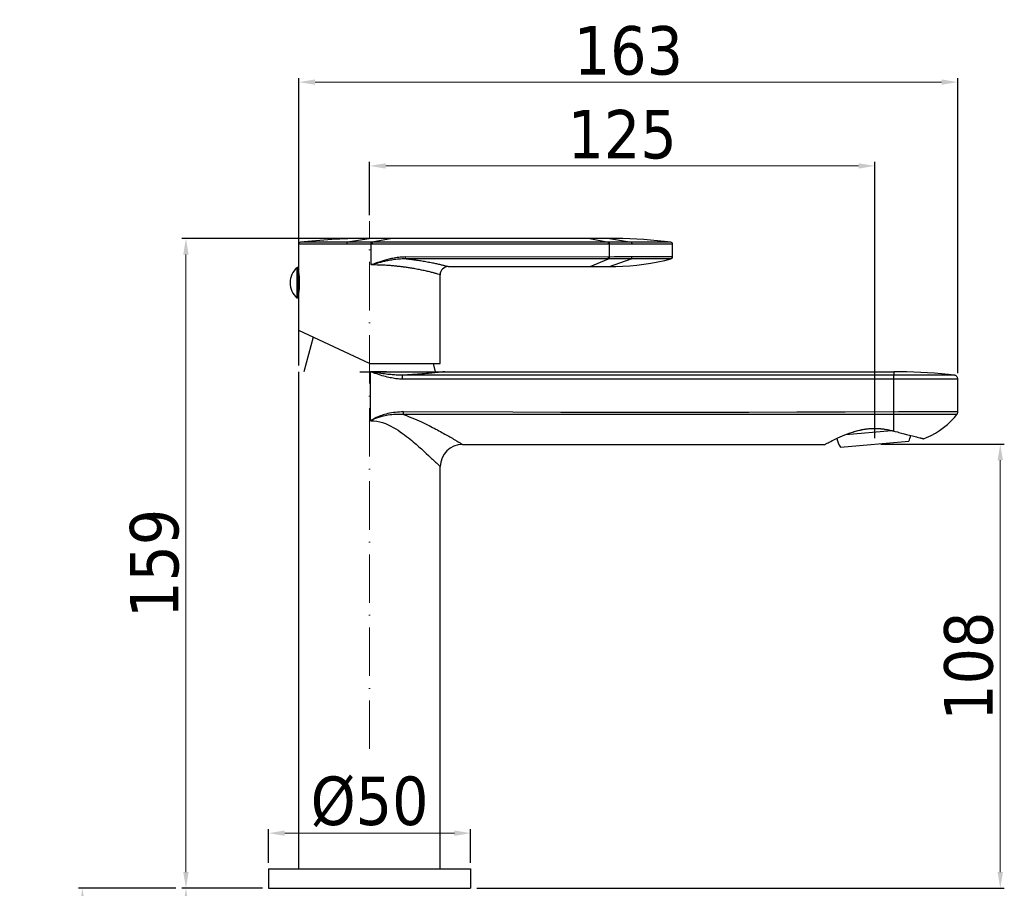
# Model space of a CAD drawing. Header units: millimetres. Extents: x 768 to 1012, y 109 to 506.
# Tile 2 of 2: x 768 to 1012, y 290 to 506. Entities that reach past the tile are written whole.
import ezdxf

# ---------------------------------------------------------------- set-up
doc = ezdxf.new("R2010")
doc.units = ezdxf.units.MM
doc.linetypes.add('ACAD_ISO10W100', pattern=[18, 12, -3, 0, -3])
doc.layers.add('02___PRT_ALL_AXES', color=7, linetype='Continuous')
doc.layers.add('ASSE', color=1, linetype='ACAD_ISO10W100', lineweight=13)
doc.layers.add('COSTRUZIONE', color=4, linetype='Continuous', lineweight=13)
doc.styles.get("Standard").update_dxf_attribs({"font": 'tahoma.ttf'})
doc.dimstyles.new('ISO-25', dxfattribs={"dimtxt": 12, "dimasz": 4, "dimexe": 1, "dimexo": 1.5, "dimgap": 1.5, "dimtad": 1, "dimdec": 0, "dimtxsty": 'Standard', "dimcen": 2.5, "dimclrd": 7, "dimclre": 7, "dimclrt": 7, "dimadec": 0, "dimazin": 0, "dimtfac": 1, "dimtdec": 0, "dimtmove": 0, "dimatfit": 3, "dimfxl": 1, "dimlwd": 13, "dimarcsym": 0})

# ---------------------------------------------------------------- blocks, each defined once
blk = doc.blocks.new('*D13')
at = {"layer": 'COSTRUZIONE', "color": 7, "lineweight": -2, "transparency": 16777216}
for p, q in [((829.87, 296.76), (829.87, 305.11)), ((879.87, 296.76), (879.87, 305.11))]:
    blk.add_line(p, q, dxfattribs=at)
at = {"layer": 'COSTRUZIONE', "color": 7, "lineweight": 13, "transparency": 16777216}
blk.add_line((833.87, 304.11), (875.87, 304.11), dxfattribs=at)
at = {"layer": 'COSTRUZIONE', "color": 7, "transparency": 16777216}
for points in [[(833.87, 304.78), (833.87, 303.45), (829.87, 304.11)], [(875.87, 304.78), (875.87, 303.45), (879.87, 304.11)]]:
    blk.add_solid(points, dxfattribs=at)
at = {"layer": 'Defpoints', "color": 0, "transparency": 16777216}
for p in [(879.87, 304.11), (829.87, 295.26), (879.87, 295.26)]:
    blk.add_point(p, dxfattribs=at)
at = {"layer": 'COSTRUZIONE', "color": 7, "transparency": 16777216, "insert": (854.87, 311.86), "char_height": 12, "attachment_point": 5}
blk.add_mtext('%%c50', dxfattribs=at)
blk = doc.blocks.new('*D14')
at = {"layer": 'COSTRUZIONE', "color": 7, "lineweight": -2, "transparency": 16777216}
for p, q in [((828.37, 290.46), (808.42, 290.46)), ((830.37, 277.46), (808.42, 277.46))]:
    blk.add_line(p, q, dxfattribs=at)
at = {"layer": 'COSTRUZIONE', "color": 7, "lineweight": 13, "transparency": 16777216}
for p, q in [((809.42, 286.46), (809.42, 281.46)), ((809.42, 277.46), (809.42, 213.35))]:
    blk.add_line(p, q, dxfattribs=at)
at = {"layer": 'COSTRUZIONE', "color": 7, "transparency": 16777216}
for points in [[(808.75, 286.46), (810.08, 286.46), (809.42, 290.46)], [(808.75, 281.46), (810.08, 281.46), (809.42, 277.46)]]:
    blk.add_solid(points, dxfattribs=at)
at = {"layer": 'Defpoints', "color": 0, "transparency": 16777216}
for p in [(829.87, 290.46), (809.42, 277.46), (831.87, 277.46)]:
    blk.add_point(p, dxfattribs=at)
at = {"layer": 'COSTRUZIONE', "color": 7, "transparency": 16777216, "insert": (801.67, 243.4), "char_height": 12, "attachment_point": 5, "rotation": 90}
blk.add_mtext('max. 40', dxfattribs=at)
blk = doc.blocks.new('*D10')
at = {"layer": 'COSTRUZIONE', "color": 7, "lineweight": -2, "transparency": 16777216}
for p, q in [((806.92, 290.46), (782.79, 290.46)), ((857.36, 131.83), (782.79, 131.83))]:
    blk.add_line(p, q, dxfattribs=at)
at = {"layer": 'COSTRUZIONE', "color": 7, "lineweight": 13, "transparency": 16777216}
blk.add_line((783.79, 286.46), (783.79, 135.83), dxfattribs=at)
at = {"layer": 'COSTRUZIONE', "color": 7, "transparency": 16777216}
for points in [[(783.12, 286.46), (784.46, 286.46), (783.79, 290.46)], [(783.12, 135.83), (784.46, 135.83), (783.79, 131.83)]]:
    blk.add_solid(points, dxfattribs=at)
at = {"layer": 'Defpoints', "color": 0, "transparency": 16777216}
for p in [(808.42, 290.46), (783.79, 131.83), (858.86, 131.83)]:
    blk.add_point(p, dxfattribs=at)
at = {"layer": 'COSTRUZIONE', "color": 7, "transparency": 16777216, "insert": (776.04, 211.14), "char_height": 12, "attachment_point": 5, "rotation": 90}
blk.add_mtext('max.350', dxfattribs=at)
blk = doc.blocks.new('*D45')
at = {"layer": 'COSTRUZIONE', "color": 7, "lineweight": -2, "transparency": 16777216}
for p, q in [((853.37, 451.4), (808.42, 451.4)), ((828.37, 290.46), (808.42, 290.46))]:
    blk.add_line(p, q, dxfattribs=at)
at = {"layer": 'COSTRUZIONE', "color": 7, "lineweight": 13, "transparency": 16777216}
blk.add_line((809.42, 447.4), (809.42, 294.46), dxfattribs=at)
at = {"layer": 'COSTRUZIONE', "color": 7, "transparency": 16777216}
for points in [[(808.75, 447.4), (810.08, 447.4), (809.42, 451.4)], [(808.75, 294.46), (810.08, 294.46), (809.42, 290.46)]]:
    blk.add_solid(points, dxfattribs=at)
at = {"layer": 'Defpoints', "color": 0, "transparency": 16777216}
for p in [(854.87, 451.4), (809.42, 290.46), (829.87, 290.46)]:
    blk.add_point(p, dxfattribs=at)
at = {"layer": 'COSTRUZIONE', "color": 7, "transparency": 16777216, "insert": (801.67, 370.93), "char_height": 12, "attachment_point": 5, "rotation": 90}
blk.add_mtext('{\\C0;159}', dxfattribs=at)
blk = doc.blocks.new('*D46')
at = {"layer": 'COSTRUZIONE', "color": 7, "lineweight": -2, "transparency": 16777216}
for p, q in [((837.37, 419.89), (837.37, 491.1)), ((1000.42, 418.05), (1000.42, 491.1))]:
    blk.add_line(p, q, dxfattribs=at)
at = {"layer": 'COSTRUZIONE', "color": 7, "lineweight": 13, "transparency": 16777216}
blk.add_line((841.37, 490.1), (996.42, 490.1), dxfattribs=at)
at = {"layer": 'COSTRUZIONE', "color": 7, "transparency": 16777216}
for points in [[(841.37, 490.76), (841.37, 489.43), (837.37, 490.1)], [(996.42, 490.76), (996.42, 489.43), (1000.42, 490.1)]]:
    blk.add_solid(points, dxfattribs=at)
at = {"layer": 'Defpoints', "color": 0, "transparency": 16777216}
for p in [(1000.42, 490.1), (837.37, 418.39), (1000.42, 416.55)]:
    blk.add_point(p, dxfattribs=at)
at = {"layer": 'COSTRUZIONE', "color": 7, "transparency": 16777216, "insert": (918.9, 497.85), "char_height": 12, "attachment_point": 5}
blk.add_mtext('{\\C0;163}', dxfattribs=at)
blk = doc.blocks.new('*D44')
at = {"layer": 'COSTRUZIONE', "color": 7, "lineweight": -2, "transparency": 16777216}
for p, q in [((981.37, 400.46), (1011.94, 400.46)), ((881.37, 290.46), (1011.94, 290.46))]:
    blk.add_line(p, q, dxfattribs=at)
at = {"layer": 'COSTRUZIONE', "color": 7, "lineweight": 13, "transparency": 16777216}
blk.add_line((1010.94, 396.46), (1010.94, 294.46), dxfattribs=at)
at = {"layer": 'COSTRUZIONE', "color": 7, "transparency": 16777216}
for points in [[(1010.28, 396.46), (1011.61, 396.46), (1010.94, 400.46)], [(1010.28, 294.46), (1011.61, 294.46), (1010.94, 290.46)]]:
    blk.add_solid(points, dxfattribs=at)
at = {"layer": 'Defpoints', "color": 0, "transparency": 16777216}
for p in [(979.87, 400.46), (879.87, 290.46), (1010.94, 290.46)]:
    blk.add_point(p, dxfattribs=at)
at = {"layer": 'COSTRUZIONE', "color": 7, "transparency": 16777216, "insert": (1003.17, 345.46), "char_height": 12, "attachment_point": 5, "rotation": 90}
blk.add_mtext('{\\C0;108}', dxfattribs=at)
blk = doc.blocks.new('*D47')
at = {"layer": 'COSTRUZIONE', "color": 7, "lineweight": -2, "transparency": 16777216}
for p, q in [((854.87, 457.14), (854.87, 470.35)), ((979.87, 401.96), (979.87, 470.35))]:
    blk.add_line(p, q, dxfattribs=at)
at = {"layer": 'COSTRUZIONE', "color": 7, "lineweight": 13, "transparency": 16777216}
blk.add_line((858.87, 469.35), (975.87, 469.35), dxfattribs=at)
at = {"layer": 'COSTRUZIONE', "color": 7, "transparency": 16777216}
for points in [[(858.87, 470.01), (858.87, 468.68), (854.87, 469.35)], [(975.87, 470.01), (975.87, 468.68), (979.87, 469.35)]]:
    blk.add_solid(points, dxfattribs=at)
at = {"layer": 'Defpoints', "color": 0, "transparency": 16777216}
for p in [(979.87, 469.35), (854.87, 455.64), (979.87, 400.46)]:
    blk.add_point(p, dxfattribs=at)
at = {"layer": 'COSTRUZIONE', "color": 7, "transparency": 16777216, "insert": (917.37, 477.1), "char_height": 12, "attachment_point": 5}
blk.add_mtext('{\\C0;125}', dxfattribs=at)

msp = doc.modelspace()

# ---------------------------------------------------------------- linework, layer by layer
at = {"color": 7, "linetype": 'Continuous'}
for p, q in [((855.27, 451.4), (849.41, 450.45)), ((914.24, 451.4), (855.27, 451.4)), ((860.46, 451.4), (855.54, 450.45)), ((909.37, 451.4), (913.98, 450.46)), ((914.24, 451.4), (919.67, 450.45)), ((837.34, 449.95), (837.33, 449.95)), ((837.33, 449.95), (837.33, 449.95)), ((837.33, 449.95), (837.33, 449.95)), ((837.33, 449.95), (837.33, 449.95)), ((837.35, 449.95), (837.34, 449.95)), ((837.34, 449.95), (837.34, 449.95)), ((837.34, 449.95), (837.34, 449.95)), ((837.36, 449.95), (837.35, 449.95)), ((837.38, 449.95), (837.36, 449.95)), ((837.44, 449.95), (837.38, 449.95)), ((837.65, 449.95), (837.44, 449.95)), ((838.11, 449.95), (837.65, 449.95)), ((837.78, 450.45), (837.78, 450.45)), ((837.84, 450.45), (837.81, 450.45)), ((837.93, 450.45), (837.84, 450.45)), ((838.22, 450.45), (837.93, 450.45)), ((838.91, 449.95), (838.11, 449.95)), ((838.86, 450.45), (838.22, 450.45)), ((839.83, 450.45), (838.86, 450.45)), ((840.12, 449.95), (838.91, 449.95)), ((841.86, 450.45), (839.83, 450.45)), ((842.92, 449.95), (840.12, 449.95)), ((844.67, 450.45), (841.86, 450.45)), ((850.58, 449.95), (842.92, 449.95)), ((845.52, 450.45), (844.67, 450.45)), ((845.99, 450.45), (845.52, 450.45)), ((851.33, 450.45), (849.41, 450.45)), ((852.59, 449.95), (850.58, 449.95)), ((853.3, 450.45), (851.33, 450.45)), ((855.55, 449.96), (852.59, 449.95)), ((855.54, 450.45), (853.3, 450.45)), ((855.27, 450.13), (855.27, 450.24)), ((855.27, 450.02), (855.27, 450.13)), ((855.27, 444.83), (855.27, 450.02)), ((914.23, 450.46), (855.54, 450.45)), ((855.55, 450.13), (855.55, 450.24)), ((914.24, 449.96), (855.55, 449.96)), ((913.99, 450.14), (913.98, 450.24)), ((915.34, 450.45), (914.23, 450.46)), ((914.24, 450.14), (914.23, 450.24)), ((915.38, 449.96), (914.24, 449.96)), ((917.14, 450.45), (915.34, 450.45)), ((916.6, 449.96), (915.38, 449.96)), ((917.87, 449.95), (916.6, 449.96)), ((918.39, 450.45), (917.14, 450.45)), ((921.51, 449.95), (917.87, 449.95)), ((921.3, 450.45), (918.39, 450.45)), ((925.03, 450.45), (921.3, 450.45)), ((926.94, 449.95), (921.51, 449.95)), ((927.7, 450.45), (925.03, 450.45)), ((928.5, 449.96), (926.94, 449.95)), ((928.62, 450.45), (927.7, 450.45)), ((929.22, 449.96), (928.5, 449.96)), ((929.12, 450.45), (928.62, 450.45)), ((929.29, 450.46), (929.12, 450.45)), ((929.56, 449.96), (929.22, 449.96)), ((929.34, 450.46), (929.29, 450.46)), ((929.36, 450.46), (929.34, 450.46)), ((929.38, 450.46), (929.36, 450.46)), ((929.38, 450.46), (929.38, 450.46)), ((929.38, 450.46), (929.38, 450.46)), ((929.72, 449.96), (929.56, 449.96)), ((929.77, 449.96), (929.72, 449.96)), ((929.79, 449.96), (929.77, 449.96)), ((929.81, 449.96), (929.79, 449.96)), ((929.82, 449.96), (929.81, 449.96)), ((929.81, 449.96), (929.81, 449.96)), ((929.83, 449.96), (929.82, 449.96)), ((929.82, 449.96), (929.82, 449.96)), ((929.82, 449.96), (929.82, 449.96)), ((929.83, 449.96), (929.83, 449.96)), ((929.83, 449.96), (929.83, 449.96)), ((929.83, 449.96), (929.83, 449.96)), ((929.83, 449.96), (929.83, 449.96)), ((929.83, 449.96), (929.83, 449.96)), ((914.23, 446.31), (863.75, 446.31)), ((914.13, 446.79), (863.76, 446.8)), ((909.44, 444.4), (914.01, 446.31)), ((915.47, 446.8), (914.13, 446.79)), ((915.43, 446.31), (914.23, 446.31)), ((914.24, 444.4), (919.61, 446.32)), ((916.64, 446.31), (915.43, 446.31)), ((916.71, 446.8), (915.47, 446.8)), ((918.44, 446.31), (916.64, 446.31)), ((917.94, 446.8), (916.71, 446.8)), ((919.16, 446.8), (917.94, 446.8)), ((920.2, 446.32), (918.44, 446.31)), ((929.34, 446.8), (919.16, 446.8)), ((929.32, 446.31), (920.2, 446.32)), ((929.38, 446.31), (929.32, 446.31)), ((929.6, 446.8), (929.34, 446.8)), ((929.4, 446.31), (929.38, 446.31)), ((929.42, 446.31), (929.4, 446.31)), ((929.43, 446.31), (929.42, 446.31)), ((929.43, 446.31), (929.43, 446.31)), ((929.44, 446.31), (929.43, 446.31)), ((929.44, 446.31), (929.44, 446.31)), ((929.44, 446.31), (929.44, 446.31)), ((929.7, 446.79), (929.6, 446.8)), ((929.74, 446.79), (929.7, 446.79)), ((929.77, 446.79), (929.74, 446.79)), ((929.78, 446.79), (929.77, 446.79)), ((929.8, 446.79), (929.78, 446.79)), ((929.8, 446.79), (929.8, 446.79)), ((929.81, 446.79), (929.8, 446.79)), ((929.81, 446.79), (929.81, 446.79)), ((929.82, 446.79), (929.81, 446.79)), ((929.82, 446.79), (929.82, 446.79)), ((929.82, 446.79), (929.82, 446.79)), ((929.82, 446.79), (929.82, 446.79)), ((929.82, 446.79), (929.82, 446.79)), ((929.82, 446.79), (929.82, 446.79)), ((873.52, 444.6), (873.22, 444.67)), ((873.78, 444.54), (873.52, 444.6)), ((874.08, 444.47), (873.78, 444.54)), ((874.33, 444.4), (874.33, 444.4)), ((874.33, 444.4), (914.24, 444.4)), ((837.2, 442.96), (837.36, 442.96)), ((837.2, 441.4), (837.52, 441.4)), ((871.78, 442.56), (871.51, 442.63)), ((872.15, 442.45), (871.78, 442.56)), ((872.33, 442.4), (872.15, 442.45)), ((872.33, 442.4), (872.33, 442.4)), ((837.2, 439.4), (837.52, 439.4)), ((837.2, 437.84), (837.36, 437.84)), ((854.83, 420.4), (837.33, 428.56)), ((854.83, 420.4), (872.33, 420.4)), ((837.37, 295.26), (837.37, 418.39)), ((852.42, 418.39), (984.64, 418.39)), ((855.1, 406.21), (855.1, 418.33)), ((855.55, 418.33), (855.1, 418.33)), ((855.93, 418.34), (855.55, 418.33)), ((856.24, 418.34), (855.93, 418.34)), ((856.5, 418.34), (856.24, 418.34)), ((856.79, 418.34), (856.5, 418.34)), ((857.12, 418.35), (856.79, 418.34)), ((857.54, 418.35), (857.12, 418.35)), ((985.64, 417.55), (863.03, 417.53)), ((863.04, 417.21), (863.04, 417.37)), ((863.04, 417.01), (863.04, 417.21)), ((863.04, 416.78), (863.04, 417.01)), ((863.04, 416.54), (863.04, 416.78)), ((872.35, 418.27), (871.94, 418.23)), ((872.7, 418.31), (872.35, 418.27)), ((872.99, 418.34), (872.7, 418.31)), ((873.37, 418.39), (872.99, 418.34)), ((984.63, 416.55), (984.64, 416.91)), ((984.64, 418.39), (984.64, 417.55)), ((984.64, 417.53), (984.64, 417.55)), ((984.64, 417.44), (984.64, 417.53)), ((984.64, 417.22), (984.64, 417.44)), ((984.64, 416.91), (984.64, 417.22)), ((991.77, 417.54), (990.54, 417.55)), ((997.05, 417.54), (996.4, 417.54)), ((997.86, 417.54), (997.05, 417.54)), ((998.51, 417.54), (997.86, 417.54)), ((998.8, 417.54), (998.51, 417.54)), ((999.05, 417.54), (998.8, 417.54)), ((999.36, 417.55), (999.05, 417.54)), ((999.39, 417.55), (999.36, 417.55)), ((985.74, 416.55), (973.19, 416.55)), ((984.63, 408.42), (984.63, 416.55)), ((986.79, 416.55), (985.74, 416.55)), ((988.69, 416.55), (986.79, 416.55)), ((996.74, 416.55), (992.39, 416.55)), ((998.49, 416.55), (997.75, 416.55)), ((999.16, 416.55), (998.49, 416.55)), ((999.67, 416.55), (999.16, 416.55)), ((999.99, 416.55), (999.67, 416.55)), ((1000.18, 416.55), (999.99, 416.55)), ((1000.3, 416.55), (1000.18, 416.55)), ((1000.36, 416.55), (1000.3, 416.55)), ((1000.39, 416.55), (1000.36, 416.55)), ((1000.41, 416.55), (1000.39, 416.55)), ((1000.42, 408.41), (1000.42, 416.55)), ((863.24, 408.04), (863.25, 408.41)), ((863.24, 407.77), (863.24, 408.04)), ((984.63, 408.04), (984.63, 408.42)), ((984.63, 407.26), (984.63, 408.04)), ((987.57, 407.78), (984.63, 407.78)), ((984.63, 406.26), (984.63, 407.26)), ((991.05, 408.44), (990.32, 408.44)), ((992.37, 408.45), (991.05, 408.44)), ((991.95, 407.78), (991.34, 407.78)), ((993.53, 407.79), (991.95, 407.78)), ((994.01, 408.45), (992.37, 408.45)), ((994.81, 407.79), (993.53, 407.79)), ((995.31, 408.45), (994.01, 408.45)), ((995.84, 407.79), (994.81, 407.79)), ((997.62, 408.46), (995.31, 408.45)), ((997.68, 407.79), (995.84, 407.79)), ((998.17, 408.46), (997.62, 408.46)), ((998.84, 407.79), (997.68, 407.79)), ((998.75, 408.46), (998.17, 408.46)), ((999.59, 408.45), (998.75, 408.46)), ((999.17, 407.79), (998.84, 407.79)), ((999.82, 407.79), (999.17, 407.79)), ((999.82, 408.45), (999.59, 408.45)), ((999.94, 408.45), (999.82, 408.45)), ((999.94, 407.79), (999.9, 407.79)), ((1000.05, 408.45), (999.94, 408.45)), ((999.97, 407.79), (999.94, 407.79)), ((1000.01, 407.79), (999.97, 407.79)), ((1000.1, 408.44), (1000.05, 408.45)), ((1000.16, 408.44), (1000.1, 408.44)), ((984.63, 405.34), (984.63, 406.26)), ((984.63, 404.48), (984.63, 405.34)), ((984.63, 403.69), (984.63, 404.48)), ((984.63, 403.69), (984.91, 403.62)), ((985.82, 403.37), (986.81, 403.12)), ((989.57, 402.4), (990.19, 402.24)), ((877.87, 400.39), (967.58, 400.39)), ((967.58, 400.39), (967.6, 400.4)), ((991.52, 401.89), (991.61, 401.86)), ((872.37, 295.26), (872.37, 394.9)), ((872.37, 394.89), (872.37, 394.89))]:
    msp.add_line(p, q, dxfattribs=at)
for points in [[(855.27, 451.4), (853.46, 451.39), (851.48, 451.36), (849.49, 451.3), (847.51, 451.22), (845.53, 451.11), (843.55, 450.98), (841.57, 450.82), (839.59, 450.64), (837.78, 450.45)], [(929.39, 450.46), (927.85, 450.64), (926.13, 450.82), (924.42, 450.98), (922.7, 451.11), (920.97, 451.22), (919.25, 451.3), (917.53, 451.36), (915.8, 451.39), (914.24, 451.4)], [(837.33, 449.95), (837.33, 449.95), (837.33, 449.95)], [(837.78, 450.45), (837.78, 450.45), (837.78, 450.45)], [(837.78, 450.45), (837.78, 450.45), (837.78, 450.45)], [(837.81, 450.45), (837.79, 450.45), (837.78, 450.45)], [(837.78, 450.45), (837.78, 450.45), (837.78, 450.45), (837.78, 450.45)], [(837.78, 450.45), (837.78, 450.45), (837.78, 450.45)], [(837.78, 450.45), (837.78, 450.45), (837.78, 450.45)], [(837.78, 450.45), (837.78, 450.45), (837.78, 450.45), (837.78, 450.45), (837.78, 450.45)], [(837.78, 450.45), (837.78, 450.45), (837.78, 450.45)], [(847.55, 450.45), (847, 450.45), (845.99, 450.45)], [(849.41, 450.45), (848.76, 450.45), (847.55, 450.45)], [(849.27, 449.95), (849.27, 450.01), (849.27, 450.07), (849.28, 450.13), (849.29, 450.19), (849.3, 450.24), (849.31, 450.29), (849.32, 450.33), (849.34, 450.37), (849.35, 450.4), (849.37, 450.42), (849.39, 450.44), (849.41, 450.45)], [(855.27, 450.24), (855.27, 450.29), (855.27, 450.33), (855.27, 450.37), (855.27, 450.4), (855.27, 450.42), (855.26, 450.44), (855.26, 450.45)], [(855.55, 450.24), (855.55, 450.29), (855.54, 450.33), (855.54, 450.37), (855.54, 450.4), (855.54, 450.42), (855.54, 450.44), (855.54, 450.45)], [(855.55, 449.96), (855.55, 450.02), (855.55, 450.13)], [(913.98, 450.24), (913.98, 450.29), (913.98, 450.33), (913.98, 450.37), (913.98, 450.4), (913.98, 450.43), (913.98, 450.44), (913.98, 450.46)], [(913.99, 449.96), (913.99, 450.02), (913.99, 450.14)], [(914.23, 450.24), (914.23, 450.29), (914.23, 450.33), (914.23, 450.37), (914.23, 450.4), (914.23, 450.43), (914.23, 450.44), (914.23, 450.46)], [(914.24, 446.72), (914.24, 450.02), (914.24, 450.14)], [(919.83, 449.95), (919.83, 450.01), (919.83, 450.07), (919.82, 450.13), (919.81, 450.19), (919.8, 450.24), (919.79, 450.29), (919.77, 450.33), (919.75, 450.37), (919.73, 450.4), (919.71, 450.42), (919.69, 450.44), (919.67, 450.45)], [(929.39, 450.46), (929.39, 450.46), (929.39, 450.46), (929.38, 450.46), (929.38, 450.46)], [(929.39, 450.46), (929.39, 450.46), (929.39, 450.46), (929.39, 450.46), (929.39, 450.46), (929.39, 450.46), (929.39, 450.46)], [(929.39, 450.46), (929.39, 450.46), (929.39, 450.46), (929.39, 450.46)], [(929.39, 450.46), (929.39, 450.46), (929.39, 450.46)], [(929.39, 450.46), (929.39, 450.46), (929.39, 450.46)], [(929.83, 449.96), (929.83, 449.96), (929.83, 449.96)], [(863.76, 446.8), (863.31, 446.79), (862.88, 446.77), (862.46, 446.74), (862.07, 446.7), (861.68, 446.65), (861.31, 446.59), (860.95, 446.53), (860.61, 446.46), (860.28, 446.39), (859.95, 446.32), (859.64, 446.25), (859.34, 446.17), (859.05, 446.1), (858.77, 446.02), (858.49, 445.94), (858.23, 445.86), (857.98, 445.78), (857.73, 445.7), (857.49, 445.63), (857.26, 445.55), (857.04, 445.47), (856.82, 445.4), (856.61, 445.32), (856.4, 445.25), (856.2, 445.18), (856.01, 445.11), (855.82, 445.04), (855.63, 444.97), (855.45, 444.9), (855.27, 444.83)], [(863.75, 446.31), (863.32, 446.31), (862.9, 446.3), (862.5, 446.29), (862.11, 446.26), (861.74, 446.23), (861.37, 446.19), (861.02, 446.14), (860.68, 446.09), (860.35, 446.04), (860.03, 445.99), (859.72, 445.94), (859.41, 445.88), (859.12, 445.82), (858.84, 445.76), (858.56, 445.7), (858.3, 445.64), (858.04, 445.58), (857.79, 445.52), (857.55, 445.46), (857.31, 445.4), (857.08, 445.34), (856.86, 445.28), (856.64, 445.22), (856.43, 445.16), (856.23, 445.11), (856.03, 445.05), (855.83, 444.99), (855.64, 444.94), (855.46, 444.88), (855.27, 444.83)], [(863.75, 446.31), (863.75, 446.33), (863.75, 446.37), (863.75, 446.41), (863.75, 446.46), (863.75, 446.52), (863.76, 446.58), (863.76, 446.65), (863.76, 446.8)], [(873.22, 444.67), (873.05, 444.72), (872.86, 444.76), (872.67, 444.8), (872.46, 444.85), (872.24, 444.9), (872.01, 444.95), (871.77, 445), (871.52, 445.06), (871.25, 445.11), (870.98, 445.17), (870.7, 445.23), (870.4, 445.29), (870.1, 445.35), (869.79, 445.41), (869.47, 445.47), (869.14, 445.53), (868.81, 445.59), (868.48, 445.65), (868.15, 445.7), (867.82, 445.76), (867.5, 445.81), (867.18, 445.86), (866.87, 445.91), (866.57, 445.95), (866.27, 445.99), (865.98, 446.03), (865.7, 446.07), (865.43, 446.11), (865.17, 446.14), (864.91, 446.18), (864.66, 446.21), (864.42, 446.24), (864.19, 446.26), (863.96, 446.29), (863.75, 446.31)], [(914.01, 446.31), (914.01, 446.33), (914.02, 446.36), (914.02, 446.41), (914.02, 446.46), (914.02, 446.52), (914.02, 446.58), (914.02, 446.65), (914.02, 446.79)], [(914.23, 446.31), (914.23, 446.33), (914.23, 446.36), (914.23, 446.41), (914.23, 446.46), (914.23, 446.52), (914.24, 446.58), (914.24, 446.72)], [(914.24, 444.4), (915.81, 444.42), (917.55, 444.49), (919.29, 444.61), (921.03, 444.78), (922.76, 444.99), (924.49, 445.26), (926.2, 445.57), (927.91, 445.93), (929.45, 446.3)], [(919.61, 446.32), (919.63, 446.34), (919.66, 446.37), (919.68, 446.41), (919.7, 446.46), (919.72, 446.52), (919.73, 446.59), (919.74, 446.66), (919.75, 446.73), (919.75, 446.8)], [(929.45, 446.3), (929.45, 446.3), (929.45, 446.3), (929.45, 446.3), (929.45, 446.3), (929.45, 446.3), (929.45, 446.3), (929.45, 446.3), (929.45, 446.3), (929.45, 446.3), (929.45, 446.3), (929.45, 446.3), (929.45, 446.3), (929.45, 446.3), (929.45, 446.3), (929.45, 446.3), (929.45, 446.3), (929.45, 446.3), (929.45, 446.31), (929.45, 446.31), (929.45, 446.31), (929.45, 446.31), (929.44, 446.31)], [(929.83, 446.79), (929.83, 446.79), (929.83, 446.79), (929.83, 446.79), (929.83, 446.79), (929.83, 446.79), (929.83, 446.79), (929.83, 446.79), (929.83, 446.79), (929.83, 446.79), (929.83, 446.79), (929.83, 446.79), (929.83, 446.79), (929.82, 446.79)], [(929.83, 446.79), (929.83, 446.79), (929.83, 446.79)], [(871.51, 442.63), (871.37, 442.67), (871.2, 442.72), (871.03, 442.76), (870.84, 442.81), (870.65, 442.87), (870.44, 442.92), (870.21, 442.98), (869.98, 443.03), (869.74, 443.09), (869.48, 443.16), (869.22, 443.22), (868.94, 443.28), (868.66, 443.35), (868.36, 443.41), (868.06, 443.48), (867.75, 443.54), (867.43, 443.61), (867.12, 443.67), (866.8, 443.73), (866.49, 443.79), (866.18, 443.85), (865.87, 443.91), (865.58, 443.96), (865.29, 444.01), (865.01, 444.05), (864.74, 444.09), (864.48, 444.14), (864.22, 444.17), (863.97, 444.21), (863.73, 444.24), (863.5, 444.28), (863.28, 444.31), (863.06, 444.33), (862.85, 444.36), (862.65, 444.39), (862.44, 444.41), (862.24, 444.44), (862.02, 444.46), (861.81, 444.48), (861.58, 444.51), (861.34, 444.53), (861.1, 444.55), (860.84, 444.58), (860.57, 444.6), (860.29, 444.63), (860, 444.65), (859.69, 444.67), (859.37, 444.69), (859.04, 444.72), (858.69, 444.74), (858.33, 444.75), (857.95, 444.77), (857.56, 444.79), (857.14, 444.8), (856.7, 444.81), (856.25, 444.82), (855.77, 444.83), (855.27, 444.83)], [(874.33, 444.4), (874.32, 444.4), (874.08, 444.47)], [(863.03, 417.54), (862.79, 417.53), (862.55, 417.53), (862.29, 417.54), (862.01, 417.54), (861.73, 417.55), (861.44, 417.56), (861.13, 417.58), (860.81, 417.6), (860.47, 417.63), (860.12, 417.66), (859.75, 417.69), (859.37, 417.73), (858.97, 417.78), (858.56, 417.83), (858.13, 417.88), (857.68, 417.94), (857.21, 418.01), (856.71, 418.08), (856.2, 418.16), (855.66, 418.24), (855.1, 418.33)], [(863.04, 416.54), (862.78, 416.54), (862.51, 416.55), (862.23, 416.57), (861.94, 416.59), (861.64, 416.62), (861.33, 416.66), (861.01, 416.71), (860.67, 416.76), (860.32, 416.83), (859.97, 416.9), (859.6, 416.98), (859.21, 417.07), (858.82, 417.17), (858.41, 417.28), (857.99, 417.4), (857.55, 417.52), (857.1, 417.66), (856.63, 417.82), (856.14, 417.98), (855.63, 418.15), (855.1, 418.33)], [(858.68, 418.38), (858.25, 418.37), (858.01, 418.36), (857.77, 418.36), (857.54, 418.35)], [(859.02, 418.39), (858.86, 418.38), (858.68, 418.38)], [(871.94, 418.23), (871.46, 418.18), (871.19, 418.15), (870.9, 418.12), (870.58, 418.09), (870.23, 418.06), (869.84, 418.02), (869.41, 417.98), (868.94, 417.94), (868.43, 417.9), (867.88, 417.85), (867.3, 417.81), (866.7, 417.76), (866.09, 417.72), (865.46, 417.68), (864.84, 417.64), (864.23, 417.6), (863.62, 417.57), (863.03, 417.54)], [(863.04, 417.37), (863.04, 417.43), (863.04, 417.48), (863.03, 417.52), (863.03, 417.54)], [(999.54, 417.55), (998.09, 417.7), (996.37, 417.87), (994.67, 418.01), (992.97, 418.13), (991.26, 418.22), (989.54, 418.3), (987.82, 418.35), (986.08, 418.38), (984.64, 418.39)], [(990.54, 417.55), (989.86, 417.55), (985.64, 417.55)], [(996.4, 417.54), (995.58, 417.54), (991.77, 417.54)], [(999.53, 417.55), (999.53, 417.55), (999.53, 417.55), (999.52, 417.55), (999.51, 417.55), (999.5, 417.55), (999.49, 417.55), (999.47, 417.55), (999.45, 417.55), (999.43, 417.55), (999.39, 417.55)], [(1000.42, 416.55), (1000.42, 416.61), (1000.41, 416.73), (1000.38, 416.85), (1000.33, 416.96), (1000.28, 417.07), (1000.21, 417.17), (1000.13, 417.27), (1000.03, 417.35), (999.93, 417.42), (999.82, 417.47), (999.71, 417.51), (999.59, 417.54), (999.54, 417.55)], [(973.19, 416.55), (889.62, 416.54), (863.05, 416.54)], [(992.39, 416.55), (991.76, 416.55), (988.69, 416.55)], [(997.75, 416.55), (997.02, 416.55), (996.74, 416.55)], [(1000.42, 416.55), (1000.42, 416.55), (1000.41, 416.55)], [(863.25, 408.41), (862.74, 408.41), (862.24, 408.39), (861.75, 408.36), (861.25, 408.31), (860.75, 408.25), (860.28, 408.18), (859.82, 408.1), (859.39, 408.01), (858.97, 407.91), (858.59, 407.8), (858.24, 407.7), (857.9, 407.58), (857.59, 407.47), (857.29, 407.36), (857.02, 407.24), (856.76, 407.13), (856.51, 407.01), (856.28, 406.9), (856.06, 406.78), (855.86, 406.67), (855.66, 406.55), (855.46, 406.44), (855.28, 406.33), (855.1, 406.21)], [(863.24, 407.77), (862.75, 407.8), (862.27, 407.81), (861.79, 407.81), (861.3, 407.8), (860.82, 407.77), (860.35, 407.74), (859.9, 407.69), (859.47, 407.63), (859.06, 407.56), (858.68, 407.49), (858.33, 407.41), (857.99, 407.32), (857.67, 407.24), (857.38, 407.15), (857.09, 407.06), (856.83, 406.97), (856.58, 406.88), (856.34, 406.78), (856.11, 406.69), (855.9, 406.6), (855.69, 406.5), (855.49, 406.4), (855.29, 406.31), (855.1, 406.21)], [(984.63, 407.78), (972.51, 407.78), (960.56, 407.77), (948.74, 407.77), (937.11, 407.77), (925.58, 407.77), (863.24, 407.77)], [(863.24, 407.77), (863.96, 407.51), (864.66, 407.25), (865.33, 406.98), (865.97, 406.72), (866.58, 406.45), (867.16, 406.2), (867.7, 405.95), (868.21, 405.71), (868.69, 405.47), (869.16, 405.25), (869.59, 405.03), (870.02, 404.81), (870.44, 404.6), (870.84, 404.39), (871.24, 404.18), (871.63, 403.97), (872.01, 403.76), (872.39, 403.56), (872.76, 403.35), (873.11, 403.16), (873.46, 402.96), (873.8, 402.78), (874.12, 402.59), (874.44, 402.41), (874.75, 402.24), (875.05, 402.06), (875.35, 401.89), (875.64, 401.72), (875.93, 401.55)], [(972.54, 408.37), (960.58, 408.33), (948.74, 408.3), (937.1, 408.29), (925.59, 408.29), (913.97, 408.3), (902.18, 408.32), (890.29, 408.36), (863.25, 408.41)], [(990.32, 408.44), (988.68, 408.43), (987.77, 408.43), (986.78, 408.43), (985.74, 408.42), (972.54, 408.37)], [(991.34, 407.78), (989.98, 407.78), (989.23, 407.78), (988.43, 407.78), (987.57, 407.78)], [(991.95, 401.76), (992.7, 402.08), (993.81, 402.6), (994.88, 403.2), (995.92, 403.85), (996.91, 404.58), (997.86, 405.35), (998.75, 406.19), (999.6, 407.08), (1000.2, 407.78)], [(999.9, 407.79), (999.84, 407.79), (999.82, 407.79)], [(1000.06, 407.79), (1000.04, 407.79), (1000.01, 407.79)], [(1000.14, 407.79), (1000.12, 407.79), (1000.11, 407.79), (1000.06, 407.79)], [(1000.2, 407.78), (1000.2, 407.78), (1000.2, 407.78), (1000.2, 407.78), (1000.2, 407.78), (1000.19, 407.78), (1000.19, 407.79), (1000.19, 407.79), (1000.18, 407.79), (1000.18, 407.79), (1000.18, 407.79), (1000.17, 407.79), (1000.16, 407.79), (1000.16, 407.79), (1000.15, 407.79), (1000.15, 407.79), (1000.14, 407.79)], [(1000.42, 408.41), (1000.42, 408.41), (1000.42, 408.41), (1000.42, 408.41), (1000.42, 408.41), (1000.42, 408.41), (1000.42, 408.42), (1000.41, 408.42), (1000.41, 408.42), (1000.41, 408.42), (1000.4, 408.42), (1000.4, 408.42), (1000.4, 408.42), (1000.39, 408.42), (1000.39, 408.43), (1000.38, 408.43), (1000.37, 408.43), (1000.37, 408.43), (1000.36, 408.43), (1000.35, 408.43), (1000.34, 408.43), (1000.33, 408.43), (1000.32, 408.43), (1000.3, 408.44), (1000.28, 408.44), (1000.27, 408.44), (1000.25, 408.44), (1000.23, 408.44), (1000.2, 408.44), (1000.16, 408.44)], [(1000.2, 407.78), (1000.25, 407.84), (1000.3, 407.94), (1000.35, 408.04), (1000.39, 408.14), (1000.41, 408.25), (1000.42, 408.36), (1000.42, 408.41)], [(855.1, 406.21), (855.88, 406.19), (856.64, 406.11), (857.38, 405.97), (858.09, 405.78), (858.79, 405.53), (859.46, 405.25), (860.1, 404.94), (860.72, 404.6), (861.32, 404.24), (861.91, 403.87), (862.47, 403.49), (863.01, 403.11), (863.52, 402.73), (864, 402.36), (864.46, 402), (864.89, 401.66), (865.29, 401.33), (865.67, 401.01), (866.03, 400.71), (866.38, 400.41), (866.72, 400.11), (867.05, 399.82), (867.38, 399.53), (867.7, 399.25), (868.01, 398.96), (868.32, 398.68), (868.62, 398.41), (868.9, 398.15)], [(967.6, 400.4), (967.76, 400.49), (967.91, 400.57), (968.1, 400.67), (968.35, 400.8), (968.63, 400.95), (968.97, 401.13), (969.35, 401.32), (969.78, 401.53), (970.24, 401.76), (970.75, 402), (971.29, 402.24), (971.87, 402.49), (972.48, 402.74)], [(972.48, 402.74), (973.11, 402.98), (973.77, 403.22), (974.46, 403.45)], [(974.46, 403.45), (974.8, 403.56), (975.14, 403.66), (975.47, 403.75), (975.79, 403.84), (976.1, 403.91), (976.41, 403.98), (976.71, 404.04), (976.99, 404.1), (977.27, 404.15), (977.54, 404.19), (977.79, 404.22), (978.04, 404.25), (978.27, 404.28), (978.49, 404.3), (978.7, 404.32), (978.92, 404.33), (979.14, 404.34), (979.37, 404.35), (979.6, 404.36), (979.85, 404.36), (980.09, 404.36), (980.33, 404.36), (980.58, 404.35), (980.82, 404.33), (981.06, 404.32), (981.29, 404.3), (981.52, 404.28), (981.75, 404.26), (981.99, 404.23), (982.23, 404.19), (982.49, 404.16), (982.75, 404.11), (983.03, 404.06), (983.33, 404), (983.65, 403.93), (983.98, 403.86)], [(974.46, 403.45), (975.08, 403.64), (975.71, 403.8), (976.34, 403.95), (976.97, 404.07), (977.59, 404.17), (978.22, 404.24), (978.84, 404.3), (979.47, 404.32), (980.1, 404.33), (980.73, 404.31), (981.37, 404.27), (982.01, 404.2), (982.66, 404.11), (983.32, 404), (983.98, 403.86)], [(983.98, 403.86), (984.09, 403.83), (984.19, 403.81), (984.3, 403.78), (984.41, 403.76), (984.52, 403.73), (984.64, 403.7)], [(984.91, 403.62), (985.5, 403.46), (985.82, 403.37)], [(986.81, 403.12), (987.76, 402.87), (989.57, 402.4)], [(990.19, 402.24), (990.38, 402.19), (990.73, 402.1)], [(990.73, 402.1), (991.04, 402.02), (991.17, 401.98), (991.3, 401.95), (991.52, 401.89)], [(875.93, 401.55), (876.5, 401.22), (876.77, 401.06)], [(876.77, 401.06), (877.25, 400.76), (877.46, 400.64), (877.64, 400.53), (877.76, 400.45), (877.84, 400.4), (877.87, 400.39)], [(991.61, 401.86), (991.7, 401.83), (991.79, 401.81), (991.85, 401.79), (991.9, 401.78), (991.93, 401.77), (991.95, 401.76)], [(868.9, 398.15), (869.45, 397.64), (869.71, 397.4), (869.97, 397.16), (870.22, 396.93), (870.47, 396.7), (870.71, 396.47), (870.95, 396.25), (871.18, 396.02), (871.41, 395.8), (871.63, 395.6), (871.83, 395.41), (872.01, 395.23), (872.16, 395.09), (872.28, 394.99), (872.35, 394.92), (872.37, 394.89)]]:
    msp.add_lwpolyline(points, dxfattribs=at)
for centre, radius, start, end in [((837.83, 449.95), 0.5, 96.2199, 180), ((929.33, 449.96), 0.5, 0, 82.8687), ((929.33, 446.79), 0.5, 284.2565, 0), ((874.33, 442.4), 2, 90, 180), ((877.87, 394.89), 5.5, 90, 180)]:
    msp.add_arc(centre, radius, start, end, dxfattribs=at)
at = {"layer": '02___PRT_ALL_AXES', "color": 7, "linetype": 'Continuous'}
for p, q in [((837.33, 443.15), (837.33, 449.95)), ((929.83, 446.79), (929.83, 449.96)), ((836.9, 436.6), (836.9, 444.2)), ((837.2, 444.2), (836.9, 444.2)), ((837.2, 436.6), (837.2, 444.2)), ((837.2, 443.15), (837.33, 443.15)), ((837.2, 441.52), (837.51, 441.52)), ((837.34, 443.06), (837.33, 443.15)), ((872.33, 420.4), (872.33, 442.4)), ((837.2, 439.28), (837.51, 439.28)), ((837.2, 436.6), (836.9, 436.6)), ((837.2, 437.65), (837.33, 437.65)), ((837.33, 437.65), (837.34, 437.74)), ((837.33, 428.56), (837.33, 437.65)), ((837.34, 437.74), (837.37, 437.91)), ((840.86, 426.92), (838.62, 418.39)), ((870.6, 420.4), (871.12, 418.39)), ((972.74, 402.84), (984.04, 403.83)), ((971.41, 399.71), (988.34, 401.2)), ((829.87, 295.26), (829.87, 290.46)), ((829.87, 295.26), (879.87, 295.26)), ((879.87, 295.26), (879.87, 290.46)), ((829.87, 290.46), (879.87, 290.46))]:
    msp.add_line(p, q, dxfattribs=at)
for points in [[(837.52, 441.34), (837.51, 441.56), (837.49, 441.77), (837.48, 441.98), (837.46, 442.17), (837.44, 442.35), (837.42, 442.51), (837.4, 442.66), (837.38, 442.78), (837.37, 442.9), (837.34, 443.06)], [(837.55, 440.4), (837.55, 440.64), (837.54, 440.88), (837.53, 441.11), (837.52, 441.34)], [(837.37, 437.91), (837.38, 438.02), (837.4, 438.15), (837.42, 438.3), (837.44, 438.46), (837.46, 438.63), (837.48, 438.83), (837.49, 439.03), (837.51, 439.24)], [(837.51, 439.24), (837.52, 439.47), (837.53, 439.69), (837.54, 439.92), (837.55, 440.16), (837.55, 440.4)]]:
    msp.add_lwpolyline(points, dxfattribs=at)
for centre, radius, start, end in [((840.29, 440.4), 5.1, 131.7955, 228.2045), ((982.48, 403.69), 6.38, 336.9275, 350.2248), ((976.75, 403.19), 6.38, 191.8599, 213.0725)]:
    msp.add_arc(centre, radius, start, end, dxfattribs=at)
at = {"layer": 'ASSE', "color": 7}
msp.add_line((854.87, 324.96), (854.87, 455.64), dxfattribs=at)

# ---------------------------------------------------------------- dimensions: what is measured, and where the dimension line sits
at = {"layer": 'COSTRUZIONE', "color": 7}
for base, p1, p2, text, picture, middle in [((1000.42, 490.1), (837.37, 418.39), (1000.42, 416.55), '{\\C0;<>}', '*D46', (918.9, 497.85)), ((979.87, 469.35), (854.87, 455.64), (979.87, 400.46), '{\\C0;<>}', '*D47', (917.37, 477.1)), ((879.87, 304.11), (829.87, 295.26), (879.87, 295.26), '%%c<>', '*D13', (854.87, 311.86))]:
    dim = msp.add_linear_dim(base=base, p1=p1, p2=p2, text=text, dimstyle='ISO-25', dxfattribs=at)
    dim.commit()
    dim.dimension.update_dxf_attribs({"geometry": picture, "text_midpoint": middle})
for base, p1, p2, text, picture, middle in [((809.42, 290.46), (854.87, 451.4), (829.87, 290.46), '{\\C0;159}', '*D45', (801.67, 370.93)), ((1010.94, 290.46), (979.87, 400.46), (879.87, 290.46), '{\\C0;108}', '*D44', (1003.17, 345.46)), ((783.79, 131.83), (808.42, 290.46), (858.86, 131.83), 'max.350', '*D10', (776.04, 211.14)), ((809.42, 277.46), (829.87, 290.46), (831.87, 277.46), 'max. 40', '*D14', (801.67, 243.4))]:
    dim = msp.add_linear_dim(base=base, p1=p1, p2=p2, angle=90, text=text, dimstyle='ISO-25', dxfattribs=at)
    dim.commit()
    dim.dimension.update_dxf_attribs({"geometry": picture, "text_midpoint": middle})

doc.saveas('drawing.dxf')
